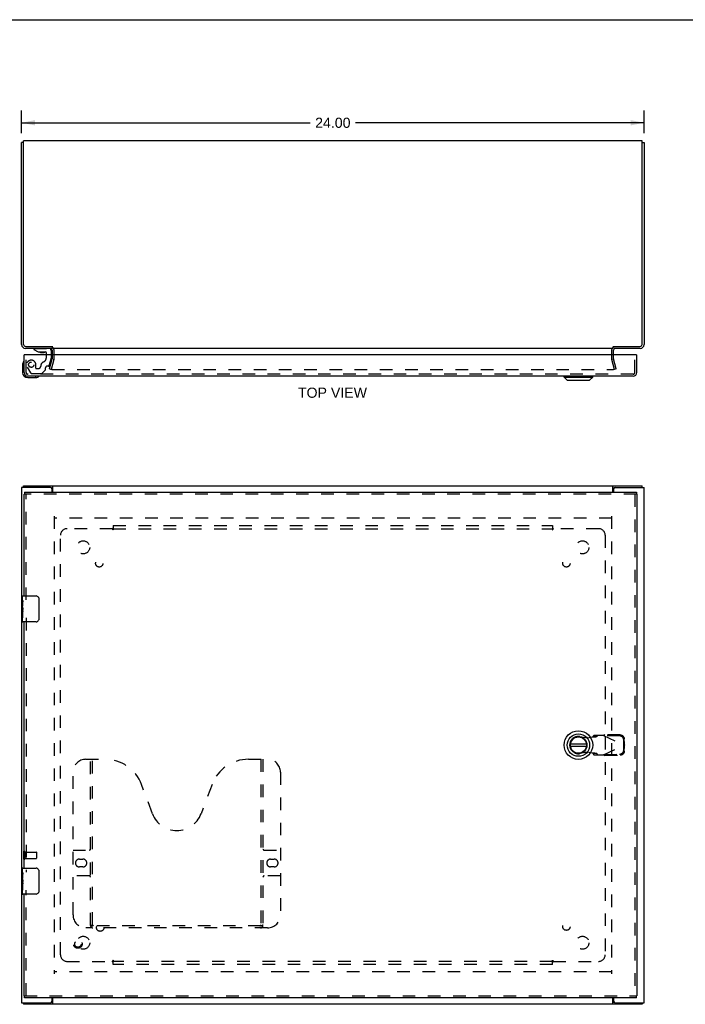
# Model space of a CAD drawing. Header units: inches. Extents: x 0 to 88.4, y 0 to 57.2.
# Tile 3 of 4: x 18.5 to 44.2, y 19.2 to 57.2. Entities that reach past the tile are written whole.
import ezdxf

# ---------------------------------------------------------------- set-up
doc = ezdxf.new("R2010")
doc.units = ezdxf.units.IN
doc.header["$LTSCALE"] = 4.862
doc.header["$MEASUREMENT"] = 0
doc.linetypes.add('HIDDEN', pattern=[0.2, 0.1, -0.1])
doc.layers.get('0').update_dxf_attribs({"linetype": 'CONTINUOUS'})
for name, color, linetype in [('DEFAULT_2', 8, 'HIDDEN'), ('DIMENSIONS', 7, 'CONTINUOUS'), ('DOOR_ASSEMBLY', 7, 'CONTINUOUS'), ('SUBPANEL', 7, 'CONTINUOUS')]:
    doc.layers.add(name, color=color, linetype=linetype)
doc.styles.get("Standard").update_dxf_attribs({"font": 'arial.ttf'})
doc.dimstyles.new('DIMSTYLE_1', dxfattribs={"dimtxt": 0.39, "dimasz": 0.52, "dimexe": 0.09, "dimexo": 0.07, "dimgap": 0.0375, "dimtad": 0, "dimtih": 1, "dimtoh": 1, "dimzin": 4, "dimdsep": 46, "dimtxsty": 'Standard', "dimblk": '_FILLED', "dimblk1": '_FILLED', "dimblk2": '_FILLED', "dimcen": 0.09, "dimadec": 3, "dimazin": 1, "dimtfac": 1, "dimtdec": 3, "dimtofl": 0, "dimtmove": 0, "dimatfit": 3, "dimldrblk": '_FILLED', "dimfxl": 0, "dimtolj": 1, "dimtzin": 4, "dimarcsym": 0})

# ---------------------------------------------------------------- blocks, each defined once
blk = doc.blocks.new('_FILLED')
at = {"color": 0, "linetype": 'ByBlock'}
blk.add_solid([(0, 0), (-1, 0.2), (-1, -0.2)], dxfattribs=at)
blk = doc.blocks.new('*D1')
at = {"layer": 'DIMENSIONS', "color": 2, "linetype": 'Continuous'}
for p, q in [((18.609, 52.823), (18.609, 53.692)), ((42.609, 52.823), (42.609, 53.692)), ((18.609, 53.224), (29.732, 53.224)), ((42.609, 53.224), (31.485, 53.224))]:
    blk.add_line(p, q, dxfattribs=at)
at = {"layer": 'DIMENSIONS', "color": 2, "linetype": 'Continuous', "xscale": 0.52, "yscale": 0.52, "zscale": 0.52, "rotation": 180}
blk.add_blockref('_FILLED', (18.609, 53.224), dxfattribs=at)
at = {"layer": 'DIMENSIONS', "color": 2, "linetype": 'Continuous', "xscale": 0.52, "yscale": 0.52, "zscale": 0.52}
blk.add_blockref('_FILLED', (42.609, 53.224), dxfattribs=at)
at = {"layer": 'DIMENSIONS', "color": 2, "linetype": 'Continuous', "insert": (30.609, 53.419), "char_height": 0.39, "width": 1.36283, "attachment_point": 2, "line_spacing_factor": 0.9}
blk.add_mtext('24.00', dxfattribs=at)

msp = doc.modelspace()

# ---------------------------------------------------------------- linework, layer by layer
at = {"color": 7, "linetype": 'Continuous'}
for p, q in [((0, 57.2), (88.4, 57.2)), ((18.684, 52.459), (18.609, 52.459)), ((42.534, 52.459), (42.609, 52.459)), ((19.784, 44.597), (19.784, 44.522)), ((18.684, 39.16), (18.684, 39.223)), ((19.76, 39.148), (19.811, 39.148)), ((41.407, 39.148), (41.458, 39.148)), ((42.534, 39.16), (42.534, 39.223)), ((18.684, 19.286), (18.684, 19.223)), ((19.811, 19.298), (19.76, 19.298)), ((41.458, 19.298), (41.407, 19.298)), ((42.534, 19.286), (42.534, 19.223))]:
    msp.add_line(p, q, dxfattribs=at)
at = {"color": 3, "linetype": 'Continuous'}
for p, q in [((18.609, 44.667), (18.609, 52.459)), ((18.684, 44.667), (18.684, 52.522)), ((42.534, 52.522), (18.684, 52.522)), ((42.534, 44.667), (42.534, 52.522)), ((42.609, 52.459), (42.609, 44.667)), ((18.754, 44.597), (19.811, 44.597)), ((19.784, 44.522), (18.754, 44.522)), ((19.784, 44.452), (19.784, 44.279)), ((41.407, 44.522), (19.811, 44.522)), ((41.407, 44.597), (42.464, 44.597)), ((42.464, 44.522), (41.434, 44.522)), ((41.434, 44.279), (41.434, 44.452)), ((18.609, 39.16), (18.609, 19.286)), ((19.724, 39.16), (18.609, 39.16)), ((18.684, 39.223), (42.534, 39.223)), ((19.811, 38.973), (19.811, 39.223)), ((41.407, 38.973), (41.407, 39.223)), ((41.494, 39.16), (42.609, 39.16)), ((42.609, 19.286), (42.609, 39.16)), ((19.784, 38.973), (19.784, 39.1)), ((41.434, 39.1), (41.434, 38.973)), ((19.784, 19.346), (19.784, 19.473)), ((19.811, 19.223), (19.811, 19.473)), ((41.407, 19.223), (41.407, 19.473)), ((41.434, 19.473), (41.434, 19.346)), ((18.609, 19.286), (19.724, 19.286)), ((42.534, 19.223), (18.684, 19.223)), ((41.494, 19.286), (42.609, 19.286))]:
    msp.add_line(p, q, dxfattribs=at)
for centre, radius, start, end in [((18.754, 44.667), 0.145, 180, 270), ((18.754, 44.667), 0.07, 180, 270), ((19.714, 44.452), 0.07, 0, 84.4574), ((41.504, 44.452), 0.07, 95.5426, 180), ((42.464, 44.667), 0.145, 270, 360), ((42.464, 44.667), 0.07, 270, 360), ((19.724, 39.1), 0.06, 0, 90), ((41.494, 39.1), 0.06, 90, 180), ((19.724, 19.346), 0.06, 270, 360), ((41.494, 19.346), 0.06, 180, 270)]:
    msp.add_arc(centre, radius, start, end, dxfattribs=at)
at = {"layer": 'DEFAULT_2', "color": 8, "linetype": 'HIDDEN'}
for p, q in [((19.859, 44.123), (19.859, 44.452)), ((41.359, 44.452), (41.359, 44.123)), ((19.68, 43.729), (19.783, 44.113)), ((19.855, 44.094), (19.752, 43.709)), ((19.784, 44.279), (19.784, 44.123)), ((41.466, 43.709), (41.363, 44.094)), ((41.434, 44.123), (41.434, 44.279)), ((41.538, 43.729), (41.435, 44.113)), ((19.68, 43.729), (19.752, 43.709)), ((19.761, 43.729), (19.761, 43.728)), ((19.781, 43.709), (41.436, 43.709)), ((41.538, 43.729), (41.466, 43.709)), ((19.859, 38.048), (19.859, 20.398)), ((41.359, 38.048), (41.359, 20.398)), ((41.359, 37.973), (19.859, 37.973)), ((18.684, 25.115), (18.684, 24.831)), ((18.727, 25.115), (18.727, 24.831)), ((18.727, 25.097), (19.174, 25.097)), ((19.184, 25.087), (19.184, 24.859)), ((18.727, 24.849), (19.174, 24.849)), ((41.359, 20.473), (19.859, 20.473))]:
    msp.add_line(p, q, dxfattribs=at)
for points in [[(19.762, 43.733), (19.762, 43.732), (19.762, 43.73), (19.761, 43.729)], [(19.761, 43.728), (19.762, 43.726), (19.762, 43.725), (19.762, 43.723), (19.763, 43.721), (19.764, 43.72), (19.765, 43.718), (19.766, 43.717), (19.767, 43.715), (19.768, 43.714), (19.77, 43.713), (19.771, 43.712), (19.773, 43.711), (19.774, 43.711)], [(19.781, 43.709), (19.78, 43.709), (19.778, 43.71), (19.776, 43.71), (19.774, 43.711)], [(41.456, 43.729), (41.456, 43.728), (41.456, 43.726), (41.456, 43.725), (41.455, 43.723), (41.455, 43.721), (41.454, 43.72), (41.453, 43.718), (41.452, 43.717), (41.451, 43.715), (41.45, 43.714), (41.448, 43.713), (41.447, 43.712), (41.445, 43.711), (41.443, 43.711), (41.442, 43.71), (41.44, 43.71), (41.438, 43.709), (41.436, 43.709)], [(41.456, 43.733), (41.456, 43.732), (41.456, 43.73), (41.456, 43.729)]]:
    msp.add_lwpolyline(points, dxfattribs=at)
for centre, radius, start, end in [((19.714, 44.452), 0.145, 0, 51.2451), ((41.504, 44.452), 0.145, 128.7549, 180), ((19.744, 44.123), 0.04, 345, 360), ((19.744, 44.123), 0.115, 345, 360), ((41.474, 44.123), 0.115, 180, 195), ((41.474, 44.123), 0.04, 180, 195), ((18.705, 25.115), 0.0215, 0, 180), ((19.174, 25.087), 0.01, 0, 90), ((18.705, 24.831), 0.0215, 180, 360), ((19.174, 24.859), 0.01, 270, 360)]:
    msp.add_arc(centre, radius, start, end, dxfattribs=at)
at = {"layer": 'DOOR_ASSEMBLY', "color": 7, "linetype": 'Continuous'}
for p, q in [((19.077, 44.522), (19.077, 44.482)), ((19.077, 44.482), (19.248, 44.384)), ((19.747, 44.443), (19.747, 44.279)), ((18.732, 44.279), (18.704, 44.279)), ((19.248, 44.384), (19.53, 44.384)), ((19.342, 44.367), (19.482, 44.367)), ((19.562, 44.279), (19.562, 44.352)), ((42.301, 44.279), (42.329, 44.279)), ((18.644, 43.883), (18.644, 43.594)), ((18.844, 43.394), (19.133, 43.394)), ((19.171, 43.397), (19.133, 43.394)), ((39.527, 43.415), (39.527, 43.454)), ((39.527, 43.415), (40.63, 43.415)), ((39.645, 43.296), (39.527, 43.415)), ((39.645, 43.296), (40.511, 43.296)), ((40.511, 43.296), (40.63, 43.415)), ((40.63, 43.415), (40.63, 43.454)), ((18.704, 38.898), (18.717, 38.898)), ((18.717, 38.973), (18.717, 38.898)), ((42.316, 38.973), (42.316, 38.898)), ((42.329, 38.898), (42.316, 38.898)), ((18.644, 34.814), (18.644, 34.958)), ((18.659, 34.973), (19.169, 34.973)), ((18.644, 34.558), (18.644, 34.811)), ((18.653, 34.756), (18.644, 34.756)), ((18.644, 34.588), (18.654, 34.588)), ((18.654, 34.588), (18.654, 34.745)), ((19.269, 34.873), (19.269, 34.073)), ((18.644, 33.988), (18.644, 34.555)), ((18.647, 34.525), (18.644, 34.525)), ((18.644, 34.393), (18.653, 34.393)), ((18.644, 34.357), (18.654, 34.357)), ((18.644, 34.295), (18.654, 34.295)), ((18.654, 34.404), (18.654, 34.457)), ((18.654, 34.127), (18.654, 34.357)), ((18.644, 34.127), (18.654, 34.127)), ((19.169, 33.973), (18.659, 33.973)), ((40.391, 29.262), (39.766, 29.262)), ((39.766, 29.183), (40.391, 29.183)), ((18.644, 24.314), (18.644, 24.458)), ((18.644, 24.058), (18.644, 24.311)), ((18.659, 24.473), (19.169, 24.473)), ((19.269, 24.373), (19.269, 23.573)), ((18.653, 24.256), (18.644, 24.256)), ((18.644, 24.088), (18.654, 24.088)), ((18.644, 23.488), (18.644, 24.055)), ((18.647, 24.025), (18.644, 24.025)), ((18.654, 24.088), (18.654, 24.245)), ((18.654, 23.904), (18.654, 23.957)), ((18.644, 23.893), (18.653, 23.893)), ((18.644, 23.857), (18.654, 23.857)), ((18.644, 23.795), (18.654, 23.795)), ((18.644, 23.627), (18.654, 23.627)), ((18.654, 23.627), (18.654, 23.857)), ((19.169, 23.473), (18.659, 23.473)), ((18.704, 19.548), (18.717, 19.548)), ((18.717, 19.473), (18.717, 19.548)), ((42.329, 19.548), (42.316, 19.548)), ((42.316, 19.473), (42.316, 19.548))]:
    msp.add_line(p, q, dxfattribs=at)
at = {"layer": 'DOOR_ASSEMBLY', "color": 8, "linetype": 'HIDDEN'}
for p, q in [((19.077, 44.522), (19.668, 44.522)), ((18.779, 43.589), (18.779, 44.279)), ((19.562, 44.171), (19.562, 44.279)), ((19.673, 43.856), (19.742, 44.116)), ((19.747, 44.279), (19.747, 44.148)), ((42.254, 43.589), (42.254, 44.279)), ((18.825, 43.803), (18.956, 43.578)), ((19.156, 43.758), (19.156, 43.892)), ((19.172, 43.743), (19.255, 43.743)), ((19.526, 43.69), (19.404, 43.569)), ((19.53, 43.701), (19.53, 43.774)), ((19.643, 43.833), (19.589, 43.833)), ((42.194, 43.529), (18.839, 43.529)), ((18.99, 43.558), (19.376, 43.558)), ((42.316, 38.898), (18.717, 38.898)), ((18.779, 34.818), (18.779, 38.898)), ((42.254, 38.898), (42.254, 19.548)), ((18.779, 34.128), (18.779, 24.318)), ((41.077, 29.583), (41.097, 29.624)), ((41.687, 29.614), (41.097, 29.624)), ((40.138, 29.552), (40.433, 29.498)), ((40.433, 29.498), (40.63, 29.536)), ((40.675, 29.596), (40.633, 29.55)), ((40.633, 29.55), (40.789, 29.55)), ((41.049, 29.596), (40.675, 29.596)), ((40.789, 29.55), (40.83, 29.596)), ((41.049, 29.596), (41.836, 29.222)), ((41.668, 29.573), (41.077, 29.583)), ((41.83, 29.225), (41.826, 29.418)), ((41.85, 29.267), (41.83, 29.225)), ((41.85, 29.267), (41.846, 29.46)), ((41.85, 29.267), (41.847, 29.26)), ((40.433, 28.947), (40.138, 28.893)), ((40.63, 28.909), (40.433, 28.947)), ((40.789, 28.894), (40.633, 28.894)), ((40.633, 28.894), (40.675, 28.848)), ((40.83, 28.848), (40.789, 28.894)), ((41.049, 28.848), (41.836, 29.222)), ((41.077, 28.862), (41.668, 28.872)), ((41.826, 29.026), (41.83, 29.219)), ((41.83, 29.219), (41.85, 29.178)), ((41.841, 29.237), (41.836, 29.222)), ((41.836, 29.222), (41.841, 29.207)), ((41.846, 28.985), (41.85, 29.178)), ((21.091, 28.673), (21.828, 28.673)), ((21.266, 22.263), (21.266, 28.673)), ((21.346, 22.293), (21.346, 28.673)), ((27.355, 28.673), (28.091, 28.673)), ((27.836, 28.673), (27.836, 22.293)), ((27.916, 28.673), (27.916, 22.263)), ((40.675, 28.848), (41.049, 28.848)), ((41.097, 28.82), (41.077, 28.862)), ((41.097, 28.82), (41.687, 28.83)), ((20.591, 22.673), (20.591, 28.173)), ((28.591, 28.173), (28.591, 22.673)), ((23.655, 26.572), (23.232, 27.699)), ((25.951, 27.699), (25.528, 26.572)), ((20.591, 25.173), (21.226, 25.173)), ((27.956, 25.173), (28.591, 25.173)), ((20.835, 24.823), (20.972, 24.823)), ((28.21, 24.823), (28.347, 24.823)), ((20.972, 24.523), (20.835, 24.523)), ((28.347, 24.523), (28.21, 24.523)), ((21.226, 24.173), (20.591, 24.173)), ((28.591, 24.173), (27.956, 24.173)), ((18.779, 19.548), (18.779, 23.628)), ((28.091, 22.173), (21.091, 22.173)), ((27.833, 22.253), (21.35, 22.253)), ((18.717, 19.548), (42.316, 19.548))]:
    msp.add_line(p, q, dxfattribs=at)
at = {"layer": 'DOOR_ASSEMBLY', "color": 3, "linetype": 'Continuous'}
for p, q in [((18.704, 43.589), (18.704, 44.279)), ((42.301, 44.279), (18.732, 44.279)), ((42.329, 43.589), (42.329, 44.279)), ((42.194, 43.454), (18.839, 43.454)), ((18.704, 34.973), (18.704, 38.898)), ((18.717, 38.973), (42.316, 38.973)), ((42.329, 38.898), (42.329, 19.548)), ((18.704, 24.473), (18.704, 33.973)), ((18.704, 19.548), (18.704, 23.473)), ((42.316, 19.473), (18.717, 19.473))]:
    msp.add_line(p, q, dxfattribs=at)
at = {"layer": 'DOOR_ASSEMBLY', "color": 7, "linetype": 'Continuous'}
for points in [[(18.644, 34.814), (18.644, 34.81), (18.645, 34.806), (18.646, 34.801), (18.647, 34.795), (18.648, 34.788), (18.649, 34.78), (18.651, 34.772), (18.652, 34.763), (18.653, 34.754), (18.654, 34.745)], [(19.262, 34.909), (19.264, 34.903), (19.266, 34.897), (19.267, 34.891), (19.268, 34.885), (19.269, 34.879), (19.269, 34.873)], [(18.644, 34.558), (18.644, 34.551), (18.645, 34.543), (18.646, 34.535), (18.647, 34.526), (18.648, 34.517), (18.649, 34.508), (18.65, 34.499), (18.651, 34.49), (18.652, 34.481), (18.653, 34.473), (18.653, 34.465), (18.654, 34.457)], [(18.654, 34.404), (18.654, 34.398), (18.653, 34.392), (18.653, 34.386), (18.652, 34.38), (18.651, 34.374), (18.651, 34.368)], [(19.269, 34.073), (19.269, 34.067), (19.268, 34.06), (19.267, 34.054), (19.266, 34.048), (19.264, 34.042), (19.262, 34.037)], [(18.644, 24.314), (18.644, 24.31), (18.645, 24.306), (18.646, 24.301), (18.647, 24.295), (18.648, 24.288), (18.649, 24.28), (18.651, 24.272), (18.652, 24.263), (18.653, 24.254), (18.654, 24.245)], [(19.262, 24.409), (19.264, 24.403), (19.266, 24.397), (19.267, 24.391), (19.268, 24.385), (19.269, 24.379), (19.269, 24.373)], [(18.644, 24.058), (18.644, 24.051), (18.645, 24.043), (18.646, 24.035), (18.647, 24.026), (18.648, 24.017), (18.649, 24.008), (18.65, 23.999), (18.651, 23.99), (18.652, 23.981), (18.653, 23.973), (18.653, 23.965), (18.654, 23.957)], [(18.654, 23.904), (18.654, 23.898), (18.653, 23.892), (18.653, 23.886), (18.652, 23.88), (18.651, 23.874), (18.651, 23.868)], [(19.269, 23.573), (19.269, 23.567), (19.268, 23.56), (19.267, 23.554), (19.266, 23.548), (19.264, 23.542), (19.262, 23.537)]]:
    msp.add_lwpolyline(points, dxfattribs=at)
at = {"layer": 'DOOR_ASSEMBLY', "color": 8, "linetype": 'HIDDEN'}
for points in [[(41.049, 29.596), (41.057, 29.601), (41.065, 29.606), (41.073, 29.611), (41.081, 29.615), (41.089, 29.62), (41.097, 29.624)], [(40.63, 29.536), (40.646, 29.537), (40.662, 29.538), (40.677, 29.539), (40.692, 29.54), (40.707, 29.541), (40.72, 29.542), (40.733, 29.543), (40.745, 29.544), (40.756, 29.545), (40.765, 29.546), (40.773, 29.547), (40.78, 29.548), (40.785, 29.549), (40.789, 29.55)], [(40.633, 29.55), (40.633, 29.548), (40.633, 29.545), (40.632, 29.543), (40.631, 29.541), (40.63, 29.538), (40.63, 29.536)], [(41.826, 29.418), (41.825, 29.433), (41.823, 29.448), (41.819, 29.463), (41.813, 29.477), (41.807, 29.49), (41.799, 29.503), (41.789, 29.515), (41.779, 29.526), (41.767, 29.537), (41.755, 29.546), (41.742, 29.554), (41.728, 29.56), (41.713, 29.565), (41.698, 29.569), (41.683, 29.572), (41.668, 29.573)], [(41.687, 29.614), (41.703, 29.613), (41.718, 29.611), (41.733, 29.607), (41.747, 29.602), (41.761, 29.595), (41.775, 29.587), (41.787, 29.578), (41.799, 29.568), (41.809, 29.557), (41.818, 29.545), (41.826, 29.532), (41.833, 29.518), (41.839, 29.504), (41.843, 29.49), (41.845, 29.475), (41.846, 29.46)], [(41.847, 29.26), (41.843, 29.245), (41.841, 29.237)], [(40.789, 28.894), (40.785, 28.895), (40.78, 28.896), (40.773, 28.897), (40.765, 28.898), (40.756, 28.9), (40.745, 28.901), (40.733, 28.902), (40.72, 28.903), (40.707, 28.904), (40.692, 28.905), (40.677, 28.906), (40.662, 28.907), (40.646, 28.908), (40.63, 28.909)], [(40.63, 28.909), (40.63, 28.906), (40.631, 28.904), (40.632, 28.902), (40.633, 28.899), (40.633, 28.897), (40.633, 28.894)], [(41.668, 28.872), (41.683, 28.873), (41.698, 28.875), (41.713, 28.879), (41.728, 28.884), (41.742, 28.891), (41.755, 28.899), (41.767, 28.908), (41.779, 28.918), (41.789, 28.929), (41.799, 28.941), (41.807, 28.954), (41.813, 28.968), (41.819, 28.982), (41.823, 28.997), (41.825, 29.011), (41.826, 29.026)], [(41.846, 28.985), (41.845, 28.97), (41.843, 28.955), (41.839, 28.94), (41.833, 28.926), (41.826, 28.913), (41.818, 28.9), (41.809, 28.888), (41.799, 28.877), (41.787, 28.866), (41.775, 28.857), (41.761, 28.849), (41.747, 28.843), (41.733, 28.838), (41.718, 28.834), (41.703, 28.831), (41.687, 28.83)], [(41.841, 29.207), (41.845, 29.192), (41.847, 29.185), (41.85, 29.178)], [(41.097, 28.82), (41.089, 28.825), (41.081, 28.829), (41.073, 28.834), (41.065, 28.839), (41.057, 28.843), (41.049, 28.848)], [(21.256, 22.293), (21.269, 22.285), (21.281, 22.277), (21.293, 22.27), (21.305, 22.264), (21.316, 22.259), (21.328, 22.256), (21.339, 22.254), (21.35, 22.253)], [(27.833, 22.253), (27.844, 22.254), (27.855, 22.256), (27.866, 22.259), (27.878, 22.264), (27.89, 22.27), (27.902, 22.277), (27.914, 22.285), (27.926, 22.293)]]:
    msp.add_lwpolyline(points, dxfattribs=at)
for centre, radius in [((18.979, 43.892), 0.102), ((20.779, 21.548), 0.164), ((20.779, 21.548), 0.124)]:
    msp.add_circle(centre, radius, dxfattribs=at)
at = {"layer": 'DOOR_ASSEMBLY', "color": 7, "linetype": 'Continuous'}
for radius in [0.551, 0.433, 0.329, 0.317]:
    msp.add_circle((40.078, 29.222), radius, dxfattribs=at)
for centre, radius, start, end in [((19.668, 44.443), 0.0787, 0, 90), ((19.342, 44.457), 0.09, 234.5318, 270), ((19.482, 44.457), 0.09, 270, 305.2253), ((19.53, 44.352), 0.0317, 0, 90), ((18.894, 43.883), 0.25, 149.1101, 180), ((18.692, 44.004), 0.015, 96.3796, 149.1101), ((18.689, 44.004), 0.015, 0, 83.6204), ((18.844, 43.594), 0.2, 180, 270), ((19.133, 43.644), 0.25, 270, 300.8899), ((19.254, 43.439), 0.015, 6.3796, 90), ((19.254, 43.442), 0.015, 300.8899, 353.6204), ((18.659, 34.958), 0.015, 90, 180), ((19.169, 34.873), 0.1, 21.1999, 90), ((18.659, 33.988), 0.015, 180, 270), ((19.169, 34.073), 0.1, 270, 338.8001), ((40.078, 29.222), 0.315, 10.0787, 349.9213), ((18.659, 24.458), 0.015, 90, 180), ((19.169, 24.373), 0.1, 21.1999, 90), ((18.659, 23.488), 0.015, 180, 270), ((19.169, 23.573), 0.1, 270, 338.8001)]:
    msp.add_arc(centre, radius, start, end, dxfattribs=at)
at = {"layer": 'DOOR_ASSEMBLY', "color": 8, "linetype": 'HIDDEN'}
for centre, radius, start, end in [((18.979, 43.892), 0.177, 0, 210), ((19.374, 44.171), 0.188, 294.7322, 360), ((19.622, 44.148), 0.125, 345, 360), ((19.172, 43.758), 0.0156, 180, 270), ((19.255, 43.833), 0.09, 270, 360), ((19.53, 43.833), 0.185, 114.7322, 180), ((19.514, 43.701), 0.0156, 315, 360), ((19.589, 43.774), 0.0591, 90, 180), ((19.643, 43.864), 0.0312, 270, 345), ((18.839, 43.589), 0.06, 180, 270), ((18.99, 43.598), 0.04, 210, 270), ((19.376, 43.598), 0.04, 270, 315), ((42.194, 43.589), 0.06, 270, 360), ((40.078, 29.222), 0.335, 79.673, 280.327), ((21.091, 28.173), 0.5, 90, 180), ((21.828, 27.173), 1.5, 20.5519, 90), ((27.355, 27.173), 1.5, 90, 159.4481), ((28.091, 28.173), 0.5, 0, 90), ((24.591, 26.923), 1, 200.5519, 339.4481), ((21.226, 25.213), 0.04, 270, 360), ((27.956, 25.213), 0.04, 180, 270), ((20.835, 24.673), 0.15, 90, 270), ((20.972, 24.673), 0.15, 270, 90), ((28.21, 24.673), 0.15, 90, 270), ((28.347, 24.673), 0.15, 270, 90), ((21.226, 24.133), 0.04, 0, 90), ((27.956, 24.133), 0.04, 90, 180), ((21.091, 22.673), 0.5, 180, 270), ((28.091, 22.673), 0.5, 270, 360), ((21.356, 22.263), 0.09, 180, 270), ((21.386, 22.293), 0.04, 180, 270), ((27.796, 22.293), 0.04, 270, 360), ((27.826, 22.263), 0.09, 270, 360)]:
    msp.add_arc(centre, radius, start, end, dxfattribs=at)
at = {"layer": 'DOOR_ASSEMBLY', "color": 3, "linetype": 'Continuous'}
for centre, start, end in [((18.839, 43.589), 180, 270), ((42.194, 43.589), 270, 360)]:
    msp.add_arc(centre, 0.135, start, end, dxfattribs=at)
at = {"layer": 'DOOR_ASSEMBLY', "color": 7, "linetype": 'Continuous'}
for centre in [(18.844, 34.391), (18.844, 23.891)]:
    msp.add_ellipse(centre, major_axis=(0.2, 0), ratio=0.432808, start_param=-3.141593, end_param=-2.879776, dxfattribs=at)
at = {"layer": 'SUBPANEL', "color": 8, "linetype": 'HIDDEN'}
for p, q in [((22.14, 37.692), (22.14, 37.605)), ((22.14, 37.692), (39.078, 37.692)), ((22.14, 37.605), (22.14, 37.526)), ((39.078, 37.692), (39.078, 37.605)), ((39.078, 37.605), (39.078, 37.526)), ((20.109, 21.129), (20.109, 37.317)), ((22.105, 37.567), (20.359, 37.567)), ((22.14, 37.567), (39.078, 37.567)), ((39.111, 37.569), (39.113, 37.567)), ((40.859, 37.567), (39.113, 37.567)), ((41.109, 37.317), (41.109, 21.129)), ((22.14, 20.841), (22.14, 20.92)), ((39.078, 20.841), (39.078, 20.92)), ((39.1, 20.898), (39.104, 20.892)), ((20.359, 20.879), (22.105, 20.879)), ((22.107, 20.877), (22.105, 20.879)), ((39.078, 20.879), (22.14, 20.879)), ((22.14, 20.754), (22.14, 20.841)), ((39.078, 20.754), (22.14, 20.754)), ((39.078, 20.754), (39.078, 20.841)), ((39.113, 20.879), (40.859, 20.879))]:
    msp.add_line(p, q, dxfattribs=at)
for points in [[(22.14, 37.605), (22.139, 37.603), (22.138, 37.602), (22.136, 37.6), (22.135, 37.598), (22.134, 37.597), (22.132, 37.595), (22.131, 37.594), (22.13, 37.592), (22.128, 37.591), (22.127, 37.589), (22.126, 37.588), (22.124, 37.587), (22.123, 37.585)], [(39.078, 37.605), (39.079, 37.603), (39.08, 37.602), (39.081, 37.6), (39.083, 37.598), (39.084, 37.597), (39.085, 37.595), (39.087, 37.594), (39.088, 37.592), (39.089, 37.591), (39.091, 37.589), (39.092, 37.588), (39.093, 37.587), (39.095, 37.585), (39.1, 37.58)], [(22.116, 37.578), (22.114, 37.576), (22.113, 37.575), (22.111, 37.573), (22.11, 37.572), (22.108, 37.57), (22.107, 37.569), (22.105, 37.567)], [(22.117, 37.548), (22.115, 37.552), (22.114, 37.554), (22.113, 37.556), (22.112, 37.557), (22.11, 37.559), (22.109, 37.561), (22.108, 37.563), (22.107, 37.564), (22.106, 37.565), (22.105, 37.567)], [(22.123, 37.585), (22.119, 37.581), (22.116, 37.578)], [(22.14, 37.526), (22.139, 37.526), (22.137, 37.527), (22.136, 37.527), (22.135, 37.528), (22.134, 37.529), (22.132, 37.53), (22.131, 37.53), (22.13, 37.531), (22.129, 37.533), (22.128, 37.534), (22.126, 37.535), (22.125, 37.536), (22.124, 37.538), (22.123, 37.539), (22.122, 37.541), (22.121, 37.542), (22.12, 37.544), (22.119, 37.546), (22.117, 37.548)], [(39.078, 37.526), (39.079, 37.526), (39.08, 37.527), (39.082, 37.527), (39.083, 37.528), (39.084, 37.529), (39.085, 37.53), (39.087, 37.53), (39.088, 37.531), (39.089, 37.533), (39.09, 37.534), (39.091, 37.535), (39.093, 37.536), (39.094, 37.538), (39.095, 37.539), (39.096, 37.541), (39.097, 37.542), (39.098, 37.544), (39.099, 37.546), (39.1, 37.548), (39.103, 37.552)], [(39.1, 37.58), (39.102, 37.578), (39.104, 37.576), (39.105, 37.575), (39.107, 37.573), (39.108, 37.572), (39.11, 37.57), (39.111, 37.569)], [(39.103, 37.552), (39.104, 37.554), (39.105, 37.556), (39.106, 37.557), (39.107, 37.559), (39.109, 37.561), (39.11, 37.563), (39.111, 37.564), (39.112, 37.565), (39.113, 37.567)], [(22.115, 20.894), (22.114, 20.892), (22.113, 20.89), (22.112, 20.888), (22.11, 20.886), (22.109, 20.885), (22.108, 20.883), (22.107, 20.882), (22.106, 20.88), (22.105, 20.879)], [(22.14, 20.92), (22.139, 20.919), (22.137, 20.919), (22.136, 20.918), (22.135, 20.918), (22.134, 20.917), (22.132, 20.916), (22.131, 20.915), (22.13, 20.914), (22.129, 20.913), (22.128, 20.912), (22.126, 20.911), (22.125, 20.909), (22.124, 20.908), (22.123, 20.906), (22.122, 20.905), (22.121, 20.903), (22.12, 20.902), (22.119, 20.9), (22.117, 20.898), (22.115, 20.894)], [(39.078, 20.92), (39.079, 20.919), (39.08, 20.919), (39.082, 20.918), (39.083, 20.918), (39.084, 20.917), (39.085, 20.916), (39.087, 20.915), (39.088, 20.914), (39.089, 20.913), (39.09, 20.912), (39.091, 20.911), (39.093, 20.909), (39.094, 20.908), (39.095, 20.906), (39.096, 20.905), (39.097, 20.903), (39.098, 20.902), (39.099, 20.9), (39.1, 20.898)], [(39.104, 20.892), (39.105, 20.89), (39.106, 20.888), (39.107, 20.886), (39.109, 20.885), (39.11, 20.883), (39.111, 20.882), (39.112, 20.88), (39.113, 20.879)], [(22.118, 20.866), (22.116, 20.868), (22.114, 20.869), (22.113, 20.871), (22.111, 20.872), (22.11, 20.874), (22.108, 20.875), (22.107, 20.877)], [(22.14, 20.841), (22.139, 20.842), (22.138, 20.844), (22.136, 20.846), (22.135, 20.847), (22.134, 20.849), (22.132, 20.851), (22.131, 20.852), (22.13, 20.854), (22.128, 20.855), (22.127, 20.856), (22.126, 20.858), (22.124, 20.859), (22.123, 20.86), (22.118, 20.866)], [(39.078, 20.841), (39.079, 20.842), (39.08, 20.844), (39.081, 20.846), (39.083, 20.847), (39.084, 20.849), (39.085, 20.851), (39.087, 20.852), (39.088, 20.854), (39.089, 20.855), (39.091, 20.856), (39.092, 20.858), (39.093, 20.859), (39.095, 20.86)], [(39.095, 20.86), (39.099, 20.864), (39.102, 20.868)], [(39.102, 20.868), (39.104, 20.869), (39.105, 20.871), (39.107, 20.872), (39.108, 20.874), (39.11, 20.875), (39.111, 20.877), (39.113, 20.879)]]:
    msp.add_lwpolyline(points, dxfattribs=at)
for centre, radius in [((20.984, 36.848), 0.25), ((40.234, 36.848), 0.25), ((21.603, 36.229), 0.141), ((39.615, 36.229), 0.141), ((21.639, 22.178), 0.141), ((39.615, 22.217), 0.141), ((20.984, 21.598), 0.25), ((40.234, 21.598), 0.25)]:
    msp.add_circle(centre, radius, dxfattribs=at)
for centre, start, end in [((20.359, 37.317), 90, 180), ((40.859, 37.317), 0, 90), ((20.359, 21.129), 180, 270), ((40.859, 21.129), 270, 360)]:
    msp.add_arc(centre, 0.25, start, end, dxfattribs=at)

# ---------------------------------------------------------------- texts
at = {"layer": 'DIMENSIONS', "color": 2, "linetype": 'Continuous', "insert": (30.595, 43.008), "char_height": 0.39, "width": 2.65751, "attachment_point": 2, "line_spacing_factor": 0.9}
msp.add_mtext('TOP VIEW', dxfattribs=at)

# ---------------------------------------------------------------- dimensions: what is measured, and where the dimension line sits
at = {"layer": 'DIMENSIONS', "color": 2, "linetype": 'Continuous'}
dim = msp.add_linear_dim(base=(42.609, 53.224), p1=(18.609, 53.762), p2=(42.609, 53.762), dimstyle='DIMSTYLE_1', dxfattribs=at)
dim.commit()
dim.dimension.update_dxf_attribs({"geometry": '*D1', "text_midpoint": (30.604, 53.222), "dimtype": 160})

doc.saveas('drawing.dxf')
